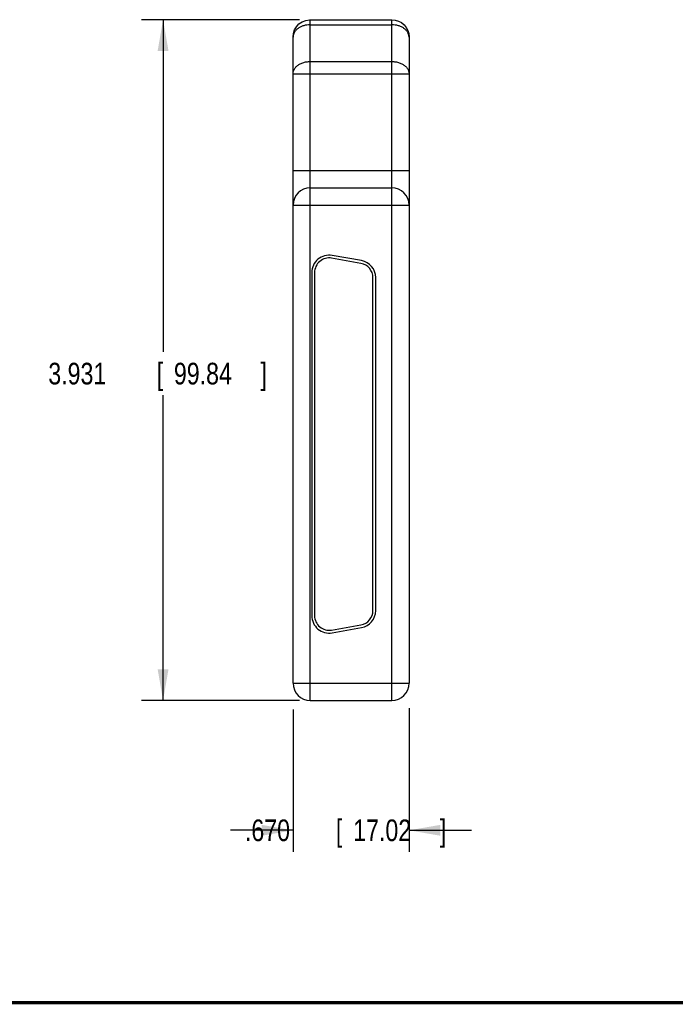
# Model space of a CAD drawing. Header units: inches. Extents: x 0.2 to 16.8, y 0.1 to 10.8.
# Tile 2 of 10: x 7.6 to 11.4, y 0.2 to 5.9. Entities that reach past the tile are written whole.
import ezdxf

# ---------------------------------------------------------------- set-up
doc = ezdxf.new("R2010")
doc.units = ezdxf.units.IN
doc.header["$LTSCALE"] = 0.935
doc.header["$MEASUREMENT"] = 0
doc.layers.get('0').update_dxf_attribs({"linetype": 'CONTINUOUS'})
doc.layers.add('DIMENSIONS', color=7, linetype='CONTINUOUS')
doc.styles.get("Standard").update_dxf_attribs({"font": 'txt', "width": 0.8})
doc.dimstyles.new('DIMSTYLE_1', dxfattribs={"dimtxt": 0.125, "dimasz": 0.18, "dimexe": 0.18, "dimexo": 0.0625, "dimgap": 0.09, "dimtad": 0, "dimtih": 1, "dimtoh": 1, "dimdec": 3, "dimzin": 4, "dimdsep": 46, "dimtxsty": 'STANDARD', "dimblk": '_FILLED', "dimblk1": '_FILLED', "dimblk2": '_FILLED', "dimcen": 0.09, "dimadec": 0, "dimazin": 0, "dimtp": 0.01, "dimtm": 0.01, "dimtfac": 1, "dimtdec": 3, "dimtofl": 0, "dimtmove": 0, "dimatfit": 3, "dimldrblk": '_FILLED', "dimfxl": 1, "dimtolj": 1, "dimtzin": 4, "dimarcsym": 0})

# ---------------------------------------------------------------- blocks, each defined once
blk = doc.blocks.new('_FILLED')
at = {"color": 0, "linetype": 'BYBLOCK'}
blk.add_solid([(0, 0), (-1, 0.174), (-1, -0.174)], dxfattribs=at)
blk = doc.blocks.new('*D1')
at = {"layer": 'DIMENSIONS', "color": 2, "linetype": 'CONTINUOUS'}
for p, q in [((9.1632, 1.9507), (9.1632, 1.1283)), ((9.8332, 1.9586), (9.8332, 1.1283)), ((9.1632, 1.2533), (8.8032, 1.2533)), ((9.8332, 1.2533), (10.1932, 1.2533))]:
    blk.add_line(p, q, dxfattribs=at)
at = {"layer": 'DIMENSIONS', "color": 2, "linetype": 'CONTINUOUS', "xscale": 0.18, "yscale": 0.18, "zscale": 0.18}
blk.add_blockref('_FILLED', (9.1632, 1.2533), dxfattribs=at)
at = {"layer": 'DIMENSIONS', "color": 2, "linetype": 'CONTINUOUS', "xscale": 0.18, "yscale": 0.18, "zscale": 0.18, "rotation": 180}
blk.add_blockref('_FILLED', (9.8332, 1.2533), dxfattribs=at)
at = {"layer": 'DIMENSIONS', "color": 2, "linetype": 'CONTINUOUS', "width": 0.8}
for s, p in [('.670', (8.8857, 1.1908)), ('[', (9.4107, 1.1908)), ('17.02', (9.5107, 1.1908)), (']', (10.0107, 1.1908))]:
    blk.add_text(s, height=0.125, dxfattribs=at).set_placement(p)
blk = doc.blocks.new('*D2')
at = {"layer": 'DIMENSIONS', "color": 2, "linetype": 'CONTINUOUS'}
for p, q in [((9.2007, 5.9341), (8.2882, 5.9341)), ((8.4132, 5.9341), (8.4132, 4.0155)), ((8.4132, 2.0033), (8.4132, 3.7655)), ((9.2007, 2.0033), (8.2882, 2.0033))]:
    blk.add_line(p, q, dxfattribs=at)
at = {"layer": 'DIMENSIONS', "color": 2, "linetype": 'CONTINUOUS', "xscale": 0.18, "yscale": 0.18, "zscale": 0.18}
for p, rotation in [((8.4132, 5.9341), 90), ((8.4132, 2.0033), 270)]:
    blk.add_blockref('_FILLED', p, dxfattribs=dict(at, rotation=rotation))
at = {"layer": 'DIMENSIONS', "color": 2, "linetype": 'CONTINUOUS', "width": 0.8}
for s, p in [('3.931', (7.7507, 3.828)), ('[', (8.3757, 3.828)), ('99.84', (8.4757, 3.828)), (']', (8.9757, 3.828))]:
    blk.add_text(s, height=0.125, dxfattribs=at).set_placement(p)

msp = doc.modelspace()

# ---------------------------------------------------------------- linework, layer by layer
at = {"color": 7, "linetype": 'CONTINUOUS'}
for p, q in [((9.2632, 2.0033), (9.2632, 5.9341)), ((9.2632, 5.9341), (9.7332, 5.9341)), ((9.7332, 2.0033), (9.7332, 5.9341)), ((9.2632, 5.9048), (9.7332, 5.9048)), ((9.1632, 2.1033), (9.1632, 5.8341)), ((9.8332, 5.8341), (9.8332, 2.1033)), ((9.2632, 5.6926), (9.7332, 5.6926)), ((9.1632, 5.6219), (9.8332, 5.6219)), ((9.1632, 5.0633), (9.8332, 5.0633)), ((9.2632, 4.9633), (9.7332, 4.9633)), ((9.1632, 4.8633), (9.8332, 4.8633)), ((9.5553, 4.5272), (9.3863, 4.557)), ((9.5581, 4.543), (9.3891, 4.5728)), ((9.2717, 4.4743), (9.2717, 2.4923)), ((9.2877, 4.4743), (9.2877, 2.4923)), ((9.6247, 2.5221), (9.6247, 4.4445)), ((9.6407, 2.5221), (9.6407, 4.4445)), ((9.3863, 2.4096), (9.5553, 2.4394)), ((9.3891, 2.3938), (9.5581, 2.4236)), ((9.1632, 2.1033), (9.8332, 2.1033)), ((9.2632, 2.0033), (9.7332, 2.0033))]:
    msp.add_line(p, q, dxfattribs=at)
for points in [[(9.1632, 5.8341), (9.1655, 5.855), (9.172, 5.8749), (9.1827, 5.8933), (9.1973, 5.9093), (9.2155, 5.922), (9.2364, 5.9304), (9.259, 5.934), (9.2632, 5.9341)], [(9.7332, 5.9341), (9.7528, 5.9322), (9.7715, 5.9265), (9.7888, 5.9173), (9.804, 5.9048), (9.8164, 5.8897), (9.8256, 5.8724), (9.8313, 5.8536), (9.8332, 5.8341)]]:
    msp.add_lwpolyline(points, dxfattribs=at)
at = {"color": 7, "linetype": 'CONTINUOUS', "const_width": 0.02}
msp.add_lwpolyline([(0.25, 0.2586), (16.75, 0.2586)], dxfattribs=at)
at = {"color": 7, "linetype": 'CONTINUOUS'}
for centre, radius, start, end in [((9.2632, 4.8633), 0.1, 90, 180), ((9.7332, 4.8633), 0.1, 0, 90), ((9.3717, 4.4743), 0.1, 80, 180), ((9.3717, 4.4743), 0.084, 80, 180), ((9.5407, 4.4445), 0.084, 0, 80), ((9.5407, 4.4445), 0.1, 0, 80), ((9.5407, 2.5221), 0.084, 280, 360), ((9.5407, 2.5221), 0.1, 280, 360), ((9.3717, 2.4923), 0.1, 180, 280), ((9.3717, 2.4923), 0.084, 180, 280), ((9.2632, 2.1033), 0.1, 180, 270), ((9.7332, 2.1033), 0.1, 270, 360)]:
    msp.add_arc(centre, radius, start, end, dxfattribs=at)
for points, knots in [([(9.2632, 5.9048), (9.2567, 5.9048), (9.2438, 5.9039), (9.225, 5.8999), (9.2077, 5.8935), (9.1925, 5.8847), (9.1799, 5.874), (9.1704, 5.8617), (9.1646, 5.8482), (9.1632, 5.8387), (9.1632, 5.8341)], [0, 0, 0, 0, 0.145227, 0.287685, 0.424931, 0.554992, 0.676752, 0.790553, 0.897373, 1, 1, 1, 1]), ([(9.8332, 5.8341), (9.8332, 5.8388), (9.8319, 5.8483), (9.826, 5.8618), (9.8165, 5.8741), (9.8039, 5.8848), (9.7886, 5.8935), (9.7713, 5.9), (9.7526, 5.9039), (9.7397, 5.9048), (9.7332, 5.9048)], [0, 0, 0, 0, 0.103397, 0.21055, 0.324336, 0.446222, 0.576256, 0.713544, 0.855675, 1, 1, 1, 1]), ([(9.1632, 5.6219), (9.1632, 5.6272), (9.165, 5.6381), (9.1728, 5.6534), (9.185, 5.6668), (9.201, 5.678), (9.22, 5.6863), (9.2411, 5.6914), (9.2558, 5.6926), (9.2632, 5.6926)], [0, 0, 0, 0, 0.118215, 0.241937, 0.37501, 0.518893, 0.672831, 0.834379, 1, 1, 1, 1]), ([(9.7332, 5.6926), (9.7407, 5.6926), (9.7554, 5.6914), (9.7765, 5.6863), (9.7955, 5.678), (9.8115, 5.6668), (9.8237, 5.6534), (9.8315, 5.6381), (9.8332, 5.6272), (9.8332, 5.6219)], [0, 0, 0, 0, 0.165503, 0.327056, 0.481027, 0.624938, 0.758036, 0.881774, 1, 1, 1, 1])]:
    msp.add_open_spline(points, degree=3, knots=knots, dxfattribs=at)

# ---------------------------------------------------------------- dimensions: what is measured, and where the dimension line sits
at = {"layer": 'DIMENSIONS', "color": 2, "linetype": 'CONTINUOUS'}
dim = msp.add_linear_dim(base=(8.4132, 5.9341), p1=(9.2007, 2.0033), p2=(9.2007, 5.9341), angle=90, dimstyle='DIMSTYLE_1', dxfattribs=at)
dim.commit()
dim.dimension.update_dxf_attribs({"geometry": '*D2', "text_midpoint": (8.4132, 3.8905), "dimtype": 160})
dim = msp.add_linear_dim(base=(9.8332, 1.2533), p1=(9.1632, 1.9507), p2=(9.8332, 1.9586), dimstyle='DIMSTYLE_1', dxfattribs=at)
dim.commit()
dim.dimension.update_dxf_attribs({"geometry": '*D1', "text_midpoint": (9.4982, 1.2533), "dimtype": 160})

doc.saveas('drawing.dxf')
